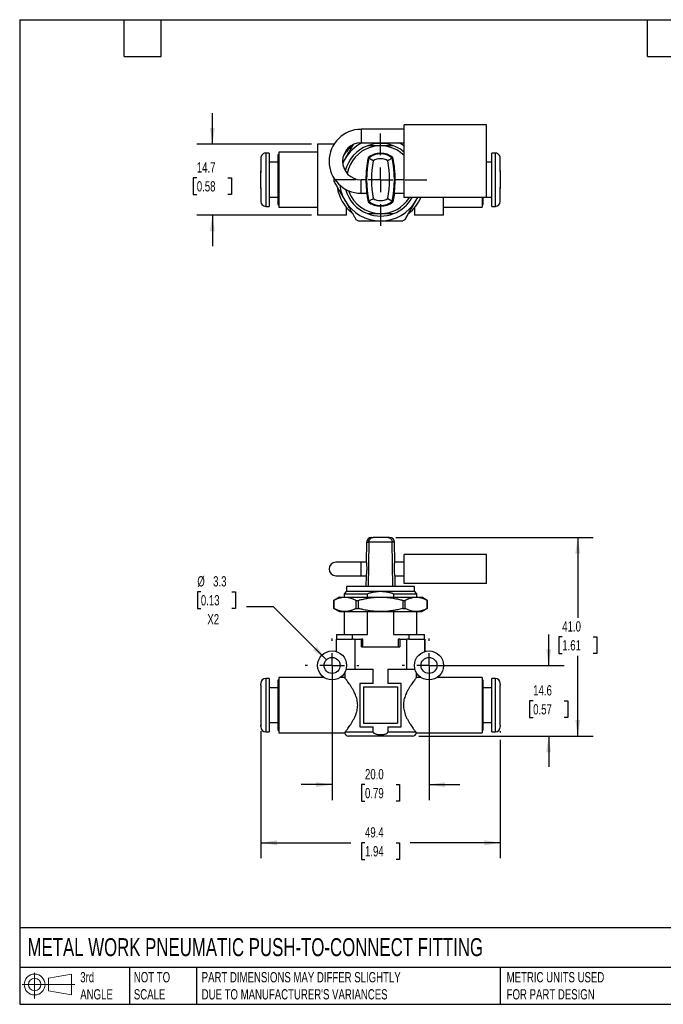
# Model space of a CAD drawing. Header units: millimetres. Extents: x 6 to 273, y 6 to 210.
# Tile 1 of 3: x 6 to 139, y 6 to 210. Entities that reach past the tile are written whole.
import ezdxf

# ---------------------------------------------------------------- set-up
doc = ezdxf.new("R2010")
doc.units = ezdxf.units.MM
doc.linetypes.add('SLD-Center', pattern=[19.05, 15.24, -1.27, 1.27, -1.27])
doc.linetypes.add('SLD-Solid', pattern=[0])
doc.layers.add('CENTER', color=40, linetype='SLD-Center')
doc.layers.add('SLD-DEFPOINTS', color=7, linetype='Continuous')
doc.layers.add('DIMENSIONS', color=140, linetype='SLD-Solid', lineweight=25)
doc.layers.add('TEXT', color=140, linetype='SLD-Solid', lineweight=25)
doc.styles.add('SLDTEXTSTYLE0', font='TXT', dxfattribs={"width": 0.7})
doc.dimstyles.new('SLDDIMSTYLE0', dxfattribs={"dimtxt": 2.158008, "dimasz": 3.302, "dimexe": 0, "dimexo": 0.0625, "dimgap": 0.539502, "dimtad": 0, "dimtih": 1, "dimtoh": 1, "dimdec": 1, "dimrnd": 1e-09, "dimzin": 12, "dimdsep": 46, "dimtxsty": 'SLDTEXTSTYLE0', "dimsah": 1, "dimcen": 0.09, "dimadec": 0, "dimazin": 3, "dimtfac": 1, "dimtdec": 1, "dimtmove": 0, "dimatfit": 0, "dimfxl": 0, "dimfrac": 2, "dimtolj": 1, "dimtzin": 12, "dimarcsym": 0})
doc.dimstyles.new('SLDDIMSTYLE1', dxfattribs={"dimtxt": 2.158008, "dimasz": 3.302, "dimexe": 0, "dimexo": 0.0625, "dimgap": 0.539502, "dimtad": 0, "dimtih": 1, "dimtoh": 1, "dimdec": 1, "dimrnd": 1e-09, "dimzin": 4, "dimdsep": 46, "dimtxsty": 'SLDTEXTSTYLE0', "dimsah": 1, "dimcen": 0.09, "dimadec": 0, "dimazin": 1, "dimtfac": 1, "dimtdec": 1, "dimtofl": 0, "dimtmove": 0, "dimatfit": 3, "dimfxl": 0, "dimfrac": 2, "dimtolj": 1, "dimtzin": 12, "dimarcsym": 0})
doc.dimstyles.new('SLDDIMSTYLE2', dxfattribs={"dimtxt": 2.158008, "dimasz": 3.302, "dimexe": 0, "dimexo": 0.0625, "dimgap": 0.539502, "dimtad": 0, "dimtih": 1, "dimtoh": 1, "dimdec": 1, "dimrnd": 1e-09, "dimzin": 4, "dimdsep": 46, "dimtxsty": 'SLDTEXTSTYLE0', "dimsah": 1, "dimcen": 0.09, "dimadec": 0, "dimazin": 1, "dimtfac": 1, "dimtdec": 1, "dimtmove": 0, "dimatfit": 0, "dimfxl": 0, "dimfrac": 2, "dimtolj": 1, "dimtzin": 12, "dimarcsym": 0})
doc.dimstyles.new('SLDDIMSTYLE3', dxfattribs={"dimtxt": 2.158008, "dimasz": 3.302, "dimexe": 0, "dimexo": 0.0625, "dimgap": 0.539502, "dimtad": 0, "dimtih": 1, "dimtoh": 1, "dimdec": 1, "dimrnd": 1e-09, "dimzin": 12, "dimdsep": 46, "dimtxsty": 'SLDTEXTSTYLE0', "dimsah": 1, "dimcen": 0.09, "dimadec": 0, "dimazin": 3, "dimtfac": 1, "dimtdec": 1, "dimtofl": 0, "dimtmove": 0, "dimatfit": 3, "dimfxl": 0, "dimfrac": 2, "dimtolj": 1, "dimtzin": 12, "dimarcsym": 0})
doc.dimstyles.new('SLDDIMSTYLE4', dxfattribs={"dimtxt": 2.158008, "dimasz": 3.302, "dimexe": 0, "dimexo": 0.0625, "dimgap": 0.539502, "dimtad": 0, "dimtih": 1, "dimtoh": 1, "dimdec": 1, "dimrnd": 1e-09, "dimzin": 12, "dimdsep": 46, "dimtxsty": 'SLDTEXTSTYLE0', "dimsah": 1, "dimcen": 0, "dimadec": 0, "dimazin": 3, "dimtfac": 1, "dimtdec": 1, "dimtofl": 0, "dimtmove": 0, "dimatfit": 3, "dimfxl": 0, "dimfrac": 2, "dimtolj": 1, "dimtzin": 12, "dimarcsym": 0})

# ---------------------------------------------------------------- blocks, each defined once
blk = doc.blocks.new('Block11')
at = {"color": 7, "linetype": 'SLD-Solid', "lineweight": 18}
for p, q in [((2.59, 5.31), (2.59, 0)), ((5.48, 4.17), (10.18, 5.03)), ((5.48, 1.6), (5.48, 4.17)), ((10.18, 5.03), (10.18, 0.73)), ((0, 2.88), (10.87, 2.88)), ((5.48, 1.6), (10.18, 0.73))]:
    blk.add_line(p, q, dxfattribs=at)
for radius in [2.15, 1.29]:
    blk.add_circle((2.59, 2.88), radius, dxfattribs=at)
blk = doc.blocks.new('Block12')
at = {"layer": 'SLD-DEFPOINTS'}
blk.add_blockref('Block11', (0, 0), dxfattribs=at)
blk = doc.blocks.new('_D')
at = {"layer": 'DIMENSIONS'}
for p, q in [((115.52, 76.29), (115.52, 82.64)), ((92.09, 76.29), (118.7, 76.29)), ((112.32, 68.99), (111.59, 68.99)), ((111.59, 68.99), (111.59, 65.56)), ((118.73, 68.99), (119.45, 68.99)), ((119.45, 68.99), (119.45, 65.56)), ((111.59, 65.56), (112.32, 65.56)), ((119.45, 65.56), (118.73, 65.56)), ((88.69, 61.69), (118.7, 61.69)), ((115.52, 61.69), (115.52, 55.34))]:
    blk.add_line(p, q, dxfattribs=at)
for points in [[(115.52, 76.29), (116.03, 79.59), (115.02, 79.59)], [(115.52, 61.69), (115.02, 58.38), (116.03, 58.38)]]:
    blk.add_solid(points, dxfattribs=at)
at = {"layer": 'DIMENSIONS', "char_height": 2.117, "attachment_point": 1, "style": 'SLDTEXTSTYLE0'}
for s, insert in [('14.6', (112.32, 72.2)), ('0.57', (112.32, 68.29))]:
    blk.add_mtext(s, dxfattribs=dict(at, insert=insert))
blk = doc.blocks.new('_D_1')
at = {"layer": 'DIMENSIONS'}
for p, q in [((83.96, 102.69), (124.7, 102.69)), ((121.52, 102.69), (121.52, 86.1)), ((118.32, 82.19), (117.59, 82.19)), ((117.59, 82.19), (117.59, 78.76)), ((124.73, 82.19), (125.45, 82.19)), ((125.45, 82.19), (125.45, 78.76)), ((117.59, 78.76), (118.32, 78.76)), ((121.52, 61.69), (121.52, 78.27)), ((125.45, 78.76), (124.73, 78.76)), ((88.69, 61.69), (124.7, 61.69))]:
    blk.add_line(p, q, dxfattribs=at)
for points in [[(121.52, 102.69), (121.02, 99.38), (122.03, 99.38)], [(121.52, 61.69), (122.03, 64.99), (121.02, 64.99)]]:
    blk.add_solid(points, dxfattribs=at)
at = {"layer": 'DIMENSIONS', "char_height": 2.117, "attachment_point": 1, "style": 'SLDTEXTSTYLE0'}
for s, insert in [('41.0', (118.32, 85.4)), ('1.61', (118.32, 81.49))]:
    blk.add_mtext(s, dxfattribs=dict(at, insert=insert))
blk = doc.blocks.new('_D_2')
at = {"layer": 'DIMENSIONS'}
for p, q in [((70.82, 75.02), (70.82, 48.51)), ((90.82, 75.02), (90.82, 48.51)), ((70.82, 51.69), (64.47, 51.69)), ((77.61, 51.69), (76.89, 51.69)), ((76.89, 51.69), (76.89, 48.26)), ((84.02, 51.69), (84.75, 51.69)), ((84.75, 51.69), (84.75, 48.26)), ((90.82, 51.69), (97.17, 51.69)), ((76.89, 48.26), (77.61, 48.26)), ((84.75, 48.26), (84.02, 48.26))]:
    blk.add_line(p, q, dxfattribs=at)
for points in [[(70.82, 51.69), (67.51, 52.19), (67.51, 51.18)], [(90.82, 51.69), (94.12, 51.18), (94.12, 52.19)]]:
    blk.add_solid(points, dxfattribs=at)
at = {"layer": 'DIMENSIONS', "char_height": 2.117, "attachment_point": 1, "style": 'SLDTEXTSTYLE0'}
for s, insert in [('20.0', (77.61, 54.9)), ('0.79', (77.61, 50.99))]:
    blk.add_mtext(s, dxfattribs=dict(at, insert=insert))
blk = doc.blocks.new('_D_3')
at = {"layer": 'DIMENSIONS'}
for p, q in [((56.12, 62.69), (56.12, 36.51)), ((105.52, 62.69), (105.52, 62.45)), ((105.52, 60.92), (105.52, 36.51)), ((56.12, 39.69), (74.69, 39.69)), ((77.61, 39.69), (76.89, 39.69)), ((76.89, 39.69), (76.89, 36.26)), ((84.02, 39.69), (84.75, 39.69)), ((84.75, 39.69), (84.75, 36.26)), ((105.52, 39.69), (86.95, 39.69)), ((76.89, 36.26), (77.61, 36.26)), ((84.75, 36.26), (84.02, 36.26))]:
    blk.add_line(p, q, dxfattribs=at)
for points in [[(56.12, 39.69), (59.42, 39.18), (59.42, 40.19)], [(105.52, 39.69), (102.21, 40.19), (102.21, 39.18)]]:
    blk.add_solid(points, dxfattribs=at)
at = {"layer": 'DIMENSIONS', "char_height": 2.117, "attachment_point": 1, "style": 'SLDTEXTSTYLE0'}
for s, insert in [('49.4', (77.61, 42.9)), ('1.94', (77.61, 38.99))]:
    blk.add_mtext(s, dxfattribs=dict(at, insert=insert))
blk = doc.blocks.new('_D_4')
at = {"layer": 'DIMENSIONS'}
for p, q in [((43.74, 91.49), (43.01, 91.49)), ((43.01, 91.49), (43.01, 88.06)), ((50.15, 91.49), (50.88, 91.49)), ((50.88, 91.49), (50.88, 88.06)), ((43.01, 88.06), (43.74, 88.06)), ((50.88, 88.06), (50.15, 88.06)), ((58.74, 88.36), (53.19, 88.36)), ((69.65, 77.45), (58.74, 88.36))]:
    blk.add_line(p, q, dxfattribs=at)
blk.add_solid([(69.65, 77.45), (67.67, 80.15), (66.96, 79.43)], dxfattribs=at)
at = {"layer": 'DIMENSIONS', "char_height": 2.117, "attachment_point": 1, "style": 'SLDTEXTSTYLE0'}
for s, insert in [('%%c', (43.01, 94.7)), ('3.3', (46.27, 94.7)), ('0.13', (43.74, 90.79)), ('X2', (45.08, 86.88))]:
    blk.add_mtext(s, dxfattribs=dict(at, insert=insert))
blk = doc.blocks.new('SW_CENTERMARKSYMBOL_0')
at = {"layer": 'CENTER', "color": 0}
for p, q in [((0, 5.08), (0, 5.54)), ((0, 0), (0, 2.54)), ((-5.08, 0), (-5.54, 0)), ((0, 0), (-2.54, 0)), ((0, 0), (0, -2.54)), ((0, 0), (2.54, 0)), ((5.08, 0), (5.54, 0)), ((0, -5.08), (0, -5.54))]:
    blk.add_line(p, q, dxfattribs=at)
blk = doc.blocks.new('SW_CENTERMARKSYMBOL_1')
at = {"layer": 'CENTER', "color": 0}
for p, q in [((0, 5.08), (0, 5.54)), ((0, 0), (0, 2.54)), ((-5.08, 0), (-5.54, 0)), ((0, 0), (-2.54, 0)), ((0, 0), (0, -2.54)), ((0, 0), (2.54, 0)), ((5.08, 0), (5.54, 0)), ((0, -5.08), (0, -5.54))]:
    blk.add_line(p, q, dxfattribs=at)
blk = doc.blocks.new('_D_8')
at = {"layer": 'DIMENSIONS'}
for p, q in [((46.11, 183.88), (46.11, 190.23)), ((66.55, 183.88), (42.94, 183.88)), ((42.9, 176.92), (42.18, 176.92)), ((42.18, 176.92), (42.18, 173.49)), ((49.32, 176.92), (50.04, 176.92)), ((50.04, 176.92), (50.04, 173.49)), ((42.18, 173.49), (42.9, 173.49)), ((50.04, 173.49), (49.32, 173.49)), ((66.55, 169.18), (42.94, 169.18)), ((46.11, 169.18), (46.11, 162.83))]:
    blk.add_line(p, q, dxfattribs=at)
for points in [[(46.11, 183.88), (46.62, 187.19), (45.6, 187.19)], [(46.11, 169.18), (45.6, 165.88), (46.62, 165.88)]]:
    blk.add_solid(points, dxfattribs=at)
at = {"layer": 'DIMENSIONS', "char_height": 2.117, "attachment_point": 1, "style": 'SLDTEXTSTYLE0'}
for s, insert in [('14.7', (42.9, 180.13)), ('0.58', (42.9, 176.22))]:
    blk.add_mtext(s, dxfattribs=dict(at, insert=insert))
blk = doc.blocks.new('SW_CENTERMARKSYMBOL_3')
at = {"layer": 'CENTER', "color": 0}
for p, q in [((0, 5.08), (0, 9.54)), ((0, 0), (0, 2.54)), ((-5.08, 0), (-9.54, 0)), ((0, 0), (-2.54, 0)), ((0, 0), (0, -2.54)), ((0, 0), (2.54, 0)), ((5.08, 0), (9.54, 0)), ((0, -5.08), (0, -9.54))]:
    blk.add_line(p, q, dxfattribs=at)

msp = doc.modelspace()

# ---------------------------------------------------------------- linework, layer by layer
for p, q in [((102.7, 187.83), (85.7, 187.83)), ((85.7, 172.83), (85.7, 187.83)), ((102.7, 172.83), (102.7, 187.83)), ((85.7, 186.93), (76.79, 186.93)), ((76.79, 186.93), (76.79, 185.53)), ((76.79, 185.53), (76.79, 184.14)), ((67.82, 183.88), (67.82, 169.18)), ((71.23, 183.88), (67.82, 183.88)), ((76.79, 184.14), (85.7, 184.14)), ((56.12, 180.97), (56.12, 178.33)), ((56.52, 181.83), (56.52, 181.78)), ((57.82, 182.03), (57.12, 182.03)), ((57.12, 182.03), (57.12, 171.03)), ((57.82, 182.03), (57.82, 171.03)), ((59.82, 181.68), (59.62, 181.68)), ((59.62, 181.68), (59.62, 171.38)), ((67.82, 182.23), (59.82, 182.23)), ((59.82, 182.23), (59.82, 170.83)), ((73.82, 182.35), (73.82, 182.71)), ((78.26, 181.09), (78.4, 181)), ((83.23, 181), (83.38, 181.09)), ((104.52, 182.03), (103.82, 182.03)), ((103.82, 171.03), (103.82, 182.03)), ((104.52, 171.03), (104.52, 182.03)), ((105.12, 181.78), (105.12, 181.83)), ((105.52, 178.33), (105.52, 180.97)), ((59.62, 180.13), (57.82, 180.13)), ((73.46, 180.78), (73, 179.99)), ((103.82, 180.13), (102.7, 180.13)), ((56.12, 176.53), (56.12, 178.33)), ((71.2, 176.87), (71.17, 176.83)), ((105.52, 178.33), (105.52, 176.54)), ((56.12, 174.73), (56.12, 176.53)), ((77.85, 176.53), (76.79, 176.53)), ((76.79, 175.13), (76.79, 176.53)), ((76.79, 173.74), (76.79, 175.13)), ((85.7, 176.53), (83.78, 176.53)), ((105.52, 176.54), (105.52, 174.73)), ((56.12, 174.73), (56.12, 172.03)), ((57.82, 172.93), (59.62, 172.93)), ((76.79, 173.74), (78.03, 173.74)), ((83.6, 173.74), (85.7, 173.74)), ((102.7, 172.83), (85.7, 172.83)), ((88.18, 172.28), (88.5, 172.83)), ((88.18, 172.28), (88.47, 172.83)), ((93.82, 169.18), (93.82, 172.83)), ((101.82, 172.83), (101.82, 170.83)), ((102.02, 171.38), (102.02, 172.83)), ((102.7, 172.93), (103.82, 172.93)), ((105.52, 172.03), (105.52, 174.73)), ((57.12, 171.03), (57.82, 171.03)), ((59.62, 171.38), (59.82, 171.38)), ((59.82, 170.83), (67.82, 170.83)), ((73.82, 169.18), (73.82, 170.72)), ((78.4, 172.07), (78.26, 171.98)), ((83.38, 171.98), (83.23, 172.07)), ((87.82, 170.72), (87.82, 169.18)), ((93.82, 170.83), (101.82, 170.83)), ((101.82, 171.38), (102.02, 171.38)), ((103.82, 171.03), (104.52, 171.03)), ((73.82, 169.18), (67.82, 169.18)), ((93.82, 169.18), (87.82, 169.18)), ((77.95, 101.7), (77.87, 97.58)), ((77.95, 101.7), (78.4, 101.7)), ((78.4, 101.7), (78.26, 92.59)), ((83.23, 101.7), (78.4, 101.7)), ((78.95, 102.69), (79.31, 102.69)), ((82.33, 102.69), (79.31, 102.69)), ((82.69, 102.69), (82.33, 102.69)), ((83.38, 92.59), (83.23, 101.7)), ((83.69, 101.7), (83.23, 101.7)), ((83.76, 97.58), (83.69, 101.7)), ((76.79, 97.58), (71.59, 97.58)), ((77.92, 97.58), (76.79, 97.58)), ((76.79, 94.79), (76.79, 97.58)), ((85.7, 97.58), (83.72, 97.58)), ((85.7, 93.19), (85.7, 99.19)), ((102.7, 99.19), (85.7, 99.19)), ((102.7, 93.19), (102.7, 99.19)), ((71.59, 94.79), (76.79, 94.79)), ((76.79, 94.79), (77.87, 94.79)), ((77.83, 94.79), (77.79, 92.59)), ((83.76, 94.79), (85.7, 94.79)), ((83.85, 92.59), (83.81, 94.79)), ((73.82, 91.59), (73.32, 91.09)), ((73.82, 92.59), (73.82, 91.59)), ((80.82, 92.59), (73.82, 92.59)), ((73.82, 91.59), (80.82, 91.59)), ((87.82, 92.59), (80.82, 92.59)), ((80.82, 91.59), (87.82, 91.59)), ((102.7, 93.19), (85.7, 93.19)), ((87.82, 91.59), (87.82, 92.59)), ((88.32, 91.09), (87.82, 91.59)), ((72.32, 90.39), (71.17, 89.72)), ((71.17, 89.72), (71.17, 88.05)), ((71.17, 88.05), (71.17, 89.72)), ((71.17, 89.72), (71.17, 89.72)), ((72.32, 90.39), (73.46, 90.39)), ((73.32, 91.09), (73.32, 90.39)), ((73.32, 91.09), (78.12, 91.09)), ((73.46, 90.39), (80.82, 90.39)), ((75.74, 89.72), (76.25, 89.72)), ((75.74, 89.72), (75.74, 88.05)), ((76.25, 88.05), (76.25, 89.72)), ((78.12, 90.39), (78.12, 91.09)), ((80.82, 90.39), (88.18, 90.39)), ((83.51, 91.09), (83.51, 90.39)), ((83.51, 91.09), (88.32, 91.09)), ((85.39, 89.72), (85.89, 89.72)), ((85.39, 89.72), (85.39, 88.05)), ((85.89, 88.05), (85.89, 89.72)), ((88.18, 90.39), (89.32, 90.39)), ((88.32, 90.39), (88.32, 91.09)), ((90.47, 89.72), (89.32, 90.39)), ((90.46, 89.72), (90.46, 88.05)), ((90.46, 89.72), (90.47, 89.72)), ((90.47, 88.05), (90.47, 89.72)), ((71.17, 88.05), (72.32, 87.39)), ((71.17, 88.05), (71.17, 88.05)), ((72.32, 87.39), (73.46, 87.39)), ((73.32, 87.39), (73.32, 82.69)), ((73.46, 87.39), (80.82, 87.39)), ((75.74, 88.05), (76.25, 88.05)), ((78.12, 82.69), (78.12, 87.39)), ((80.82, 87.39), (88.18, 87.39)), ((83.51, 87.39), (83.51, 82.69)), ((85.39, 88.05), (85.89, 88.05)), ((88.18, 87.39), (89.32, 87.39)), ((88.32, 82.69), (88.32, 87.39)), ((89.32, 87.39), (90.47, 88.05)), ((90.46, 88.05), (90.47, 88.05)), ((71.67, 81.69), (71.67, 79.16)), ((71.67, 81.69), (71.69, 81.69)), ((71.69, 81.69), (71.69, 79.16)), ((71.69, 81.69), (71.75, 81.69)), ((71.72, 82.69), (71.72, 81.69)), ((71.72, 82.69), (75, 82.69)), ((71.75, 81.69), (75, 81.69)), ((75, 81.69), (75, 82.69)), ((75, 82.69), (78.12, 82.69)), ((75.33, 81.69), (75, 81.69)), ((75.33, 81.69), (75.48, 81.69)), ((75.48, 81.69), (75.48, 75.49)), ((75.48, 81.69), (76.86, 81.69)), ((77.15, 81.69), (76.86, 81.69)), ((76.86, 80.09), (76.86, 81.69)), ((77.15, 80.09), (77.15, 81.69)), ((83.51, 82.69), (86.63, 82.69)), ((84.77, 81.69), (84.48, 81.69)), ((84.48, 81.69), (84.48, 80.09)), ((84.77, 81.69), (84.77, 80.09)), ((84.77, 81.69), (86.16, 81.69)), ((86.16, 81.69), (86.16, 75.49)), ((86.16, 81.69), (86.3, 81.69)), ((86.63, 81.69), (86.3, 81.69)), ((86.63, 82.69), (86.63, 81.69)), ((86.63, 82.69), (89.92, 82.69)), ((86.63, 81.69), (89.88, 81.69)), ((89.88, 81.69), (89.94, 81.69)), ((89.92, 81.69), (89.92, 82.69)), ((89.94, 81.69), (89.94, 79.16)), ((89.94, 81.69), (89.97, 81.69)), ((89.97, 79.16), (89.97, 81.69)), ((76.86, 80.09), (84.77, 80.09)), ((73.71, 75.49), (75.48, 75.49)), ((75.48, 75.49), (79.33, 75.49)), ((79.33, 72.59), (79.33, 75.49)), ((82.3, 75.49), (86.16, 75.49)), ((82.3, 75.49), (82.3, 72.59)), ((86.16, 75.49), (87.93, 75.49)), ((57.82, 73.59), (57.12, 73.59)), ((57.12, 73.59), (57.12, 62.59)), ((57.82, 73.59), (57.82, 62.59)), ((59.82, 73.24), (59.62, 73.24)), ((59.62, 73.24), (59.62, 62.94)), ((69.16, 73.79), (59.82, 73.79)), ((59.82, 73.79), (59.82, 62.39)), ((73.42, 73.79), (72.48, 73.79)), ((73.42, 74.79), (73.42, 73.79)), ((88.22, 73.79), (88.22, 74.79)), ((89.16, 73.79), (88.22, 73.79)), ((101.82, 73.79), (92.48, 73.79)), ((101.82, 73.79), (101.82, 62.39)), ((102.02, 73.24), (101.82, 73.24)), ((102.02, 62.94), (102.02, 73.24)), ((104.52, 73.59), (103.82, 73.59)), ((103.82, 62.59), (103.82, 73.59)), ((104.52, 62.59), (104.52, 73.59)), ((56.12, 72.21), (56.12, 63.96)), ((59.62, 71.69), (57.82, 71.69)), ((76.57, 72.59), (76.57, 63.59)), ((79.33, 72.59), (76.57, 72.59)), ((77.32, 71.84), (84.32, 71.84)), ((77.32, 71.84), (77.32, 64.34)), ((85.07, 72.59), (82.3, 72.59)), ((84.32, 71.84), (84.32, 64.34)), ((85.07, 63.59), (85.07, 72.59)), ((103.82, 71.69), (102.02, 71.69)), ((105.52, 63.96), (105.52, 72.21)), ((57.82, 64.49), (59.62, 64.49)), ((76.57, 63.59), (79.33, 63.59)), ((77.32, 64.34), (84.32, 64.34)), ((79.33, 62.49), (79.33, 63.59)), ((82.3, 63.59), (85.07, 63.59)), ((82.3, 63.59), (82.3, 62.49)), ((102.02, 64.49), (103.82, 64.49)), ((57.12, 62.59), (57.82, 62.59)), ((59.62, 62.94), (59.82, 62.94)), ((59.82, 62.39), (73.42, 62.39)), ((79.33, 62.49), (73.49, 62.49)), ((87.42, 61.69), (74.22, 61.69)), ((88.14, 62.49), (82.3, 62.49)), ((88.21, 62.39), (101.82, 62.39)), ((101.82, 62.94), (102.02, 62.94)), ((103.82, 62.59), (104.52, 62.59))]:
    msp.add_line(p, q)
at = {"flags": 128}
for points in [[(73.46, 180.78), (73.16, 180.22), (73.01, 179.89)], [(77.96, 173.74), (78.07, 172.98), (78.26, 171.98)], [(83.67, 173.74), (83.56, 172.98), (83.38, 171.98)]]:
    msp.add_lwpolyline(points, dxfattribs=at)
for centre, radius in [((70.82, 76.29), 3), ((90.82, 76.29), 3), ((70.82, 76.29), 1.65), ((90.82, 76.29), 1.65)]:
    msp.add_circle(centre, radius)
for centre, radius, start, end in [((76.79, 180.33), 6.59, 90, 270), ((76.79, 180.33), 3.81, 90, 270), ((80.82, 176.53), 9.1, 129.7151, 147.5186), ((80.82, 176.53), 8.5, 116.5293, 150), ((80.82, 176.53), 7.5, 111.0395, 165.9874), ((80.82, 176.53), 7, 45.8018, 169.4554), ((80.82, 176.53), 7.5, 68.9605, 111.0395), ((80.82, 176.53), 7.5, 49.4642, 68.9605), ((80.82, 176.53), 8.5, 54.9621, 63.4707), ((57.12, 181.03), 1, 90, 126.8699), ((100.1, 176.53), 22.31, 168.2181, 180.0128), ((100.1, 176.53), 22.15, 168.3649, 191.6351), ((80.82, 177.96), 4.04, 50.6796, 129.3204), ((80.82, 177.96), 3.88, 51.5036, 128.4964), ((61.54, 176.53), 22.15, 348.3649, 11.6351), ((61.54, 176.53), 22.31, 359.9872, 11.7819), ((104.52, 181.03), 1, 53.1301, 90), ((100.1, 176.53), 21.15, 169.4225, 190.5775), ((80.82, 177.96), 2.88, 58.3536, 121.6464), ((61.54, 176.53), 21.15, 349.4225, 10.5775), ((80.82, 176.53), 9.65, 178.2575, 181.7425), ((80.82, 176.53), 9.1, 189.3773, 230.2849), ((80.82, 176.53), 8.5, 187.5432, 210), ((80.82, 176.53), 7.5, 195.1625, 248.9605), ((80.82, 176.53), 7, 198.8656, 270), ((80.82, 176.53), 7, 270, 328.091), ((80.82, 176.53), 7.5, 291.0395, 330.4401), ((80.82, 176.53), 9.1, 309.7151, 336.009), ((57.12, 172.03), 1, 180, 270), ((80.82, 176.53), 8.5, 210, 270), ((80.82, 175.1), 4.04, 230.6796, 309.3204), ((80.82, 175.1), 3.88, 231.5036, 308.4964), ((80.82, 175.1), 2.88, 238.3536, 301.6464), ((80.82, 176.53), 8.5, 270, 330), ((104.52, 172.03), 1, 270, 0), ((80.82, 176.53), 7.5, 248.9605, 291.0395), ((80.82, 176.53), 9.65, 238.2575, 241.7425), ((80.82, 176.53), 9.65, 298.2575, 301.7425), ((78.95, 101.69), 1, 90, 179), ((82.69, 101.69), 1, 1, 90), ((71.59, 96.19), 1.4, 90, 270), ((57.12, 72.59), 1, 90, 180), ((104.52, 72.59), 1, 0, 90), ((57.12, 63.59), 1, 180, 270), ((104.52, 63.59), 1, 270, 0), ((74.22, 62.49), 0.8, 187.2571, 270), ((87.42, 62.49), 0.8, 270, 352.729)]:
    msp.add_arc(centre, radius, start, end)
for points, knots in [([(75.17, 183.75), (75.06, 183.56), (74.8, 183.1), (74.38, 182.38), (73.92, 181.58), (73.61, 181.05), (73.46, 180.78)], [0, 0, 0, 0, 0.2007553, 0.4648394, 0.7342225, 1, 1, 1, 1]), ([(80.82, 183.53), (80.73, 183.53), (80.57, 183.53), (80.32, 183.53), (80.07, 183.53), (79.82, 183.53), (79.57, 183.53), (79.33, 183.53), (79.09, 183.53), (78.85, 183.53), (78.61, 183.53), (78.37, 183.53), (78.21, 183.53), (78.12, 183.53)], [0, 0, 0, 0, 0.090185, 0.180846, 0.271836, 0.362989, 0.454119, 0.545015, 0.635108, 0.724758, 0.814857, 0.906303, 1, 1, 1, 1]), ([(83.51, 183.53), (83.41, 183.53), (83.21, 183.53), (82.92, 183.53), (82.62, 183.53), (82.33, 183.53), (82.03, 183.53), (81.73, 183.53), (81.43, 183.53), (81.12, 183.53), (80.92, 183.53), (80.82, 183.53)], [0, 0, 0, 0, 0.115734, 0.227932, 0.337801, 0.446556, 0.555405, 0.665522, 0.776996, 0.88882, 1, 1, 1, 1]), ([(56.52, 181.78), (56.5, 181.76), (56.46, 181.73), (56.4, 181.68), (56.33, 181.59), (56.25, 181.48), (56.17, 181.32), (56.13, 181.15), (56.12, 181.03), (56.12, 180.97)], [0, 0, 0, 0, 0.084224, 0.16847, 0.25252, 0.435669, 0.618593, 0.809009, 1, 1, 1, 1]), ([(79.31, 180.42), (79.28, 180.43), (79.22, 180.47), (79.14, 180.53), (79.06, 180.58), (78.96, 180.65), (78.83, 180.73), (78.66, 180.84), (78.49, 180.94), (78.42, 180.99), (78.4, 181), (78.4, 181), (78.4, 181)], [0, 0, 0, 0, 0.061231, 0.12239, 0.183521, 0.244708, 0.365074, 0.485281, 0.703169, 0.921135, 0.960505, 1, 1, 1, 1]), ([(83.23, 181), (83.23, 181), (83.23, 181), (83.21, 180.99), (83.19, 180.98), (83.17, 180.96), (83.12, 180.93), (83.05, 180.88), (82.89, 180.79), (82.66, 180.64), (82.44, 180.49), (82.33, 180.42), (82.33, 180.42)], [0, 0, 0, 0, 0.058431, 0.116435, 0.174307, 0.232104, 0.28982, 0.403232, 0.516695, 0.75589, 0.995439, 1, 1, 1, 1]), ([(105.52, 180.97), (105.52, 181), (105.51, 181.07), (105.5, 181.16), (105.48, 181.25), (105.45, 181.35), (105.41, 181.44), (105.35, 181.53), (105.29, 181.62), (105.21, 181.71), (105.15, 181.76), (105.12, 181.78)], [0, 0, 0, 0, 0.102567, 0.20506, 0.30739, 0.409718, 0.512233, 0.629971, 0.747702, 0.873997, 1, 1, 1, 1]), ([(56.18, 174.73), (56.15, 174.96), (56.13, 175.18), (56.12, 175.59), (56.12, 175.78), (56.12, 176.16), (56.12, 176.34), (56.12, 176.83), (56.12, 177.13), (56.12, 177.58), (56.13, 177.73), (56.14, 177.96), (56.15, 178.03), (56.16, 178.15), (56.16, 178.18), (56.17, 178.26), (56.17, 178.3), (56.18, 178.33)], [12.56776, 12.56776, 12.56776, 12.56776, 13.24698, 13.24698, 13.814426, 13.814426, 14.381873, 14.381873, 15.282373, 15.282373, 15.732623, 15.732623, 15.957748, 15.957748, 16.070311, 16.070311, 16.182873, 16.182873, 16.182873, 16.182873]), ([(56.18, 178.33), (56.16, 178.33), (56.14, 178.33), (56.12, 178.33), (56.12, 178.33), (56.12, 178.33)], [1.4486776, 1.4486776, 1.4486776, 1.4486776, 1.6418328, 1.6418328, 1.8296216, 1.8296216, 1.8296216, 1.8296216]), ([(105.52, 178.33), (105.52, 178.33), (105.52, 178.33), (105.51, 178.33), (105.51, 178.33), (105.5, 178.33), (105.48, 178.33), (105.45, 178.33)], [1.8645079, 1.8645079, 1.8645079, 1.8645079, 1.929624, 1.929624, 1.9947401, 1.9947401, 2.2461605, 2.2461605, 2.2461605, 2.2461605]), ([(105.45, 178.33), (105.49, 178.11), (105.5, 177.89), (105.51, 177.47), (105.52, 177.29), (105.52, 176.91), (105.52, 176.72), (105.52, 176.23), (105.52, 175.93), (105.51, 175.48), (105.51, 175.33), (105.49, 175.11), (105.49, 175.03), (105.48, 174.92), (105.47, 174.88), (105.46, 174.81), (105.46, 174.77), (105.45, 174.73)], [12.56776, 12.56776, 12.56776, 12.56776, 13.24698, 13.24698, 13.814426, 13.814426, 14.381873, 14.381873, 15.282373, 15.282373, 15.732623, 15.732623, 15.957748, 15.957748, 16.070311, 16.070311, 16.182873, 16.182873, 16.182873, 16.182873]), ([(71.17, 176.24), (71.25, 176.1), (71.41, 175.83), (71.64, 175.44), (71.86, 175.05), (72.08, 174.66), (72.3, 174.28), (72.53, 173.88), (72.76, 173.48), (72.99, 173.08), (73.23, 172.68), (73.38, 172.41), (73.46, 172.28)], [0, 0, 0, 0, 0.106613, 0.207875, 0.305925, 0.402828, 0.500559, 0.600141, 0.700719, 0.801416, 0.901422, 1, 1, 1, 1]), ([(78.03, 173.74), (78.03, 173.74), (78.03, 173.75), (78.02, 173.84), (78.01, 173.96), (78, 174.14), (77.98, 174.35), (77.96, 174.59), (77.94, 174.86), (77.92, 175.13), (77.9, 175.4), (77.89, 175.67), (77.88, 175.91), (77.87, 176.12), (77.86, 176.3), (77.86, 176.43), (77.85, 176.51), (77.85, 176.54), (77.85, 176.53), (77.85, 176.53)], [0, 0, 0, 0, 0.061747, 0.124254, 0.186762, 0.249273, 0.311781, 0.374286, 0.436788, 0.499287, 0.561786, 0.624285, 0.686786, 0.749287, 0.81179, 0.874293, 0.936795, 0.999298, 1, 1, 1, 1]), ([(83.78, 176.53), (83.78, 176.53), (83.78, 176.54), (83.78, 176.51), (83.77, 176.43), (83.77, 176.3), (83.76, 176.12), (83.76, 175.91), (83.74, 175.67), (83.73, 175.4), (83.72, 175.13), (83.7, 174.86), (83.68, 174.59), (83.66, 174.35), (83.64, 174.14), (83.62, 173.97), (83.61, 173.84), (83.6, 173.75), (83.61, 173.74), (83.61, 173.74)], [0, 0, 0, 0, 0.000319, 0.062822, 0.125324, 0.187827, 0.25033, 0.312832, 0.375335, 0.437839, 0.500342, 0.562847, 0.625351, 0.687853, 0.750353, 0.812849, 0.875346, 0.937845, 1, 1, 1, 1]), ([(56.12, 174.73), (56.12, 174.73), (56.12, 174.73), (56.12, 174.73), (56.12, 174.73), (56.13, 174.73), (56.15, 174.73), (56.18, 174.73)], [1.8645079, 1.8645079, 1.8645079, 1.8645079, 1.929624, 1.929624, 1.9947401, 1.9947401, 2.2461605, 2.2461605, 2.2461605, 2.2461605]), ([(105.45, 174.73), (105.48, 174.73), (105.49, 174.73), (105.51, 174.73), (105.52, 174.73), (105.52, 174.73)], [1.4486776, 1.4486776, 1.4486776, 1.4486776, 1.6418328, 1.6418328, 1.8296216, 1.8296216, 1.8296216, 1.8296216]), ([(73.46, 172.28), (73.52, 172.17), (73.64, 171.96), (73.83, 171.63), (74.02, 171.31), (74.2, 170.99), (74.39, 170.66), (74.58, 170.34), (74.81, 169.94), (75.09, 169.46), (75.41, 168.9), (75.63, 168.52), (75.74, 168.33)], [0, 0, 0, 0, 0.0812861, 0.1616687, 0.2421591, 0.3231865, 0.4044573, 0.4856389, 0.566361, 0.7079877, 0.8501253, 1, 1, 1, 1]), ([(78.4, 172.07), (78.4, 172.07), (78.4, 172.07), (78.42, 172.08), (78.44, 172.09), (78.47, 172.11), (78.51, 172.14), (78.59, 172.18), (78.74, 172.28), (78.98, 172.43), (79.2, 172.58), (79.3, 172.65), (79.31, 172.65)], [0, 0, 0, 0, 0.058431, 0.116435, 0.174307, 0.232104, 0.28982, 0.403232, 0.516695, 0.75589, 0.995439, 1, 1, 1, 1]), ([(82.33, 172.65), (82.36, 172.63), (82.41, 172.59), (82.49, 172.54), (82.57, 172.49), (82.68, 172.42), (82.8, 172.34), (82.97, 172.23), (83.14, 172.12), (83.21, 172.08), (83.23, 172.07), (83.23, 172.07), (83.23, 172.07)], [0, 0, 0, 0, 0.061231, 0.12239, 0.183521, 0.244708, 0.365074, 0.485281, 0.703169, 0.921135, 0.960505, 1, 1, 1, 1]), ([(85.89, 168.33), (85.97, 168.46), (86.13, 168.73), (86.36, 169.13), (86.58, 169.52), (86.8, 169.9), (87.03, 170.29), (87.26, 170.68), (87.49, 171.08), (87.72, 171.49), (87.95, 171.89), (88.1, 172.15), (88.18, 172.28)], [0, 0, 0, 0, 0.106613, 0.207875, 0.305925, 0.402828, 0.500559, 0.600141, 0.700719, 0.801416, 0.901422, 1, 1, 1, 1]), ([(78.12, 169.53), (78.22, 169.53), (78.42, 169.53), (78.72, 169.53), (79.01, 169.53), (79.3, 169.53), (79.6, 169.53), (79.9, 169.53), (80.2, 169.53), (80.51, 169.53), (80.71, 169.53), (80.82, 169.53)], [0, 0, 0, 0, 0.115734, 0.227932, 0.337801, 0.446556, 0.555405, 0.665522, 0.776996, 0.88882, 1, 1, 1, 1]), ([(80.82, 169.53), (80.9, 169.53), (81.07, 169.53), (81.31, 169.53), (81.56, 169.53), (81.81, 169.53), (82.06, 169.53), (82.31, 169.53), (82.55, 169.53), (82.79, 169.53), (83.03, 169.53), (83.27, 169.53), (83.43, 169.53), (83.51, 169.53)], [0, 0, 0, 0, 0.090185, 0.180846, 0.271836, 0.362989, 0.454119, 0.545015, 0.635108, 0.724758, 0.814857, 0.906303, 1, 1, 1, 1]), ([(76.25, 168.03), (76.42, 168.03), (76.76, 168.03), (77.27, 168.04), (77.76, 168.04), (78.26, 168.03), (78.76, 168.03), (79.27, 168.03), (79.79, 168.03), (80.3, 168.03), (80.65, 168.03), (80.82, 168.03)], [0, 0, 0, 0, 0.117602, 0.228876, 0.336842, 0.444405, 0.554107, 0.665834, 0.778199, 0.889963, 1, 1, 1, 1]), ([(80.82, 168.03), (80.95, 168.03), (81.21, 168.03), (81.6, 168.03), (82, 168.03), (82.39, 168.03), (82.78, 168.03), (83.23, 168.03), (83.73, 168.03), (84.38, 168.03), (84.88, 168.03), (85.24, 168.03), (85.33, 168.03), (85.37, 168.03), (85.39, 168.03)], [0, 0, 0, 0, 0.084897, 0.16969, 0.254707, 0.339938, 0.425349, 0.510874, 0.633103, 0.755258, 0.938741, 0.969364, 0.99234, 1, 1, 1, 1]), ([(78.4, 101.7), (78.4, 101.74), (78.4, 101.8), (78.42, 101.89), (78.44, 101.98), (78.47, 102.07), (78.51, 102.18), (78.59, 102.3), (78.74, 102.48), (78.98, 102.64), (79.2, 102.69), (79.3, 102.69), (79.31, 102.69)], [0, 0, 0, 0, 0.058431, 0.116435, 0.174307, 0.232104, 0.28982, 0.403232, 0.516695, 0.75589, 0.995439, 1, 1, 1, 1]), ([(82.33, 102.69), (82.36, 102.69), (82.41, 102.68), (82.49, 102.67), (82.57, 102.65), (82.68, 102.61), (82.8, 102.55), (82.97, 102.41), (83.14, 102.17), (83.21, 101.93), (83.23, 101.77), (83.23, 101.73), (83.23, 101.7)], [0, 0, 0, 0, 0.061231, 0.12239, 0.183521, 0.244708, 0.365074, 0.485281, 0.703169, 0.921135, 0.960505, 1, 1, 1, 1]), ([(77.87, 94.79), (77.87, 94.79), (77.87, 94.78), (77.89, 94.81), (77.91, 94.89), (77.94, 95.02), (77.96, 95.19), (77.98, 95.4), (78, 95.65), (78.02, 95.91), (78.03, 96.18), (78.03, 96.46), (78.02, 96.72), (78.01, 96.96), (78, 97.18), (77.98, 97.35), (77.96, 97.48), (77.94, 97.56), (77.92, 97.59), (77.92, 97.58), (77.92, 97.58)], [0, 0, 0, 0, 0.000075, 0.062514, 0.124954, 0.187392, 0.249826, 0.312257, 0.374683, 0.437111, 0.499539, 0.561973, 0.624413, 0.686854, 0.749297, 0.811738, 0.874176, 0.936611, 0.999042, 1, 1, 1, 1]), ([(83.72, 97.58), (83.72, 97.58), (83.71, 97.59), (83.7, 97.56), (83.68, 97.48), (83.66, 97.35), (83.64, 97.18), (83.62, 96.97), (83.61, 96.72), (83.61, 96.46), (83.61, 96.19), (83.61, 95.91), (83.63, 95.65), (83.65, 95.41), (83.67, 95.19), (83.7, 95.02), (83.72, 94.89), (83.75, 94.81), (83.76, 94.78), (83.76, 94.79), (83.76, 94.79)], [0, 0, 0, 0, 0.000588, 0.063025, 0.125462, 0.187896, 0.250329, 0.312758, 0.375188, 0.437619, 0.500052, 0.562493, 0.624933, 0.687378, 0.749821, 0.81226, 0.874694, 0.937124, 0.999554, 1, 1, 1, 1]), ([(78.12, 91.09), (78.22, 91.12), (78.42, 91.19), (78.72, 91.28), (79.01, 91.36), (79.3, 91.43), (79.6, 91.48), (79.9, 91.53), (80.2, 91.56), (80.51, 91.58), (80.71, 91.59), (80.82, 91.59)], [0, 0, 0, 0, 0.115734, 0.227932, 0.337801, 0.446556, 0.555405, 0.665522, 0.776996, 0.88882, 1, 1, 1, 1]), ([(80.82, 91.59), (80.9, 91.59), (81.07, 91.58), (81.31, 91.57), (81.56, 91.55), (81.81, 91.52), (82.06, 91.48), (82.31, 91.43), (82.55, 91.38), (82.79, 91.32), (83.03, 91.25), (83.27, 91.17), (83.43, 91.12), (83.51, 91.09)], [0, 0, 0, 0, 0.090185, 0.180846, 0.271836, 0.362989, 0.454119, 0.545015, 0.635108, 0.724758, 0.814857, 0.906303, 1, 1, 1, 1]), ([(71.17, 89.72), (71.25, 89.77), (71.41, 89.85), (71.64, 89.96), (71.86, 90.06), (72.08, 90.14), (72.3, 90.21), (72.53, 90.27), (72.76, 90.32), (72.99, 90.36), (73.23, 90.38), (73.38, 90.39), (73.46, 90.39)], [0, 0, 0, 0, 0.106613, 0.207875, 0.305925, 0.402828, 0.500559, 0.600141, 0.700719, 0.801416, 0.901422, 1, 1, 1, 1]), ([(73.46, 90.39), (73.52, 90.39), (73.64, 90.38), (73.83, 90.37), (74.02, 90.35), (74.2, 90.31), (74.39, 90.27), (74.58, 90.22), (74.81, 90.15), (75.09, 90.04), (75.41, 89.9), (75.63, 89.78), (75.74, 89.72)], [0, 0, 0, 0, 0.0812861, 0.1616687, 0.2421591, 0.3231865, 0.4044573, 0.4856389, 0.566361, 0.7079877, 0.8501253, 1, 1, 1, 1]), ([(76.25, 89.72), (76.42, 89.77), (76.76, 89.86), (77.27, 89.98), (77.76, 90.08), (78.26, 90.17), (78.76, 90.25), (79.27, 90.31), (79.79, 90.35), (80.3, 90.38), (80.65, 90.39), (80.82, 90.39)], [0, 0, 0, 0, 0.117602, 0.228876, 0.336842, 0.444405, 0.554107, 0.665834, 0.778199, 0.889963, 1, 1, 1, 1]), ([(80.82, 90.39), (80.95, 90.39), (81.21, 90.38), (81.6, 90.37), (82, 90.34), (82.39, 90.31), (82.78, 90.26), (83.23, 90.2), (83.73, 90.11), (84.38, 89.98), (84.88, 89.86), (85.24, 89.76), (85.33, 89.74), (85.37, 89.73), (85.39, 89.72)], [0, 0, 0, 0, 0.084897, 0.16969, 0.254707, 0.339938, 0.425349, 0.510874, 0.633103, 0.755258, 0.938741, 0.969364, 0.99234, 1, 1, 1, 1]), ([(85.89, 89.72), (85.97, 89.77), (86.13, 89.85), (86.36, 89.96), (86.58, 90.06), (86.8, 90.14), (87.03, 90.21), (87.26, 90.27), (87.49, 90.32), (87.72, 90.36), (87.95, 90.38), (88.1, 90.39), (88.18, 90.39)], [0, 0, 0, 0, 0.106613, 0.207875, 0.305925, 0.402828, 0.500559, 0.600141, 0.700719, 0.801416, 0.901422, 1, 1, 1, 1]), ([(88.18, 90.39), (88.24, 90.39), (88.37, 90.38), (88.55, 90.37), (88.74, 90.35), (88.93, 90.31), (89.11, 90.27), (89.3, 90.22), (89.53, 90.15), (89.8, 90.04), (90.13, 89.9), (90.35, 89.78), (90.46, 89.72)], [0, 0, 0, 0, 0.081286, 0.161669, 0.242159, 0.323186, 0.404457, 0.485639, 0.566361, 0.707988, 0.850125, 1, 1, 1, 1]), ([(73.46, 87.39), (73.39, 87.39), (73.27, 87.39), (73.08, 87.4), (72.89, 87.43), (72.71, 87.46), (72.52, 87.5), (72.34, 87.55), (72.1, 87.63), (71.83, 87.73), (71.5, 87.88), (71.28, 87.99), (71.17, 88.05)], [0, 0, 0, 0, 0.081286, 0.161669, 0.242159, 0.323186, 0.404457, 0.485639, 0.566361, 0.707988, 0.850125, 1, 1, 1, 1]), ([(75.74, 88.05), (75.66, 88.01), (75.51, 87.93), (75.28, 87.81), (75.05, 87.72), (74.83, 87.63), (74.61, 87.56), (74.38, 87.5), (74.15, 87.45), (73.91, 87.41), (73.68, 87.39), (73.53, 87.39), (73.46, 87.39)], [0, 0, 0, 0, 0.106613, 0.207875, 0.305925, 0.402828, 0.500559, 0.600141, 0.700719, 0.801416, 0.901422, 1, 1, 1, 1]), ([(80.82, 87.39), (80.69, 87.39), (80.42, 87.39), (80.03, 87.41), (79.64, 87.43), (79.25, 87.47), (78.85, 87.51), (78.4, 87.58), (77.9, 87.66), (77.26, 87.8), (76.75, 87.92), (76.4, 88.01), (76.31, 88.04), (76.26, 88.05), (76.25, 88.05)], [0, 0, 0, 0, 0.084897, 0.16969, 0.254707, 0.339938, 0.425349, 0.510874, 0.633103, 0.755258, 0.938741, 0.969364, 0.99234, 1, 1, 1, 1]), ([(85.39, 88.05), (85.21, 88), (84.87, 87.91), (84.36, 87.79), (83.87, 87.69), (83.37, 87.6), (82.87, 87.53), (82.36, 87.47), (81.84, 87.42), (81.33, 87.39), (80.99, 87.39), (80.82, 87.39)], [0, 0, 0, 0, 0.117602, 0.228876, 0.336842, 0.444405, 0.554107, 0.665834, 0.778199, 0.889963, 1, 1, 1, 1]), ([(88.18, 87.39), (88.12, 87.39), (87.99, 87.39), (87.8, 87.4), (87.62, 87.43), (87.43, 87.46), (87.24, 87.5), (87.06, 87.55), (86.83, 87.63), (86.55, 87.73), (86.22, 87.88), (86.01, 87.99), (85.89, 88.05)], [0, 0, 0, 0, 0.081286, 0.161669, 0.242159, 0.323186, 0.404457, 0.485639, 0.566361, 0.707988, 0.850125, 1, 1, 1, 1]), ([(90.46, 88.05), (90.38, 88.01), (90.23, 87.93), (90, 87.81), (89.77, 87.72), (89.55, 87.63), (89.33, 87.56), (89.1, 87.5), (88.87, 87.45), (88.64, 87.41), (88.41, 87.39), (88.25, 87.39), (88.18, 87.39)], [0, 0, 0, 0, 0.106613, 0.207875, 0.305925, 0.402828, 0.500559, 0.600141, 0.700719, 0.801416, 0.901422, 1, 1, 1, 1]), ([(73.49, 62.49), (73.52, 62.53), (73.58, 62.6), (73.72, 62.78), (73.88, 63), (74.09, 63.29), (74.35, 63.66), (74.65, 64.11), (74.97, 64.62), (75.28, 65.18), (75.58, 65.79), (75.81, 66.38), (75.98, 66.96), (76.07, 67.51), (76.11, 68.06), (76.08, 68.62), (75.98, 69.17), (75.84, 69.69), (75.66, 70.19), (75.43, 70.71), (75.15, 71.24), (74.83, 71.78), (74.52, 72.27), (74.22, 72.7), (73.95, 73.07), (73.74, 73.36), (73.59, 73.55), (73.49, 73.69), (73.43, 73.76), (73.41, 73.8), (73.42, 73.79), (73.42, 73.79)], [0, 0, 0, 0, 0.031217, 0.062359, 0.093546, 0.124813, 0.166479, 0.20814, 0.249754, 0.291356, 0.333, 0.374659, 0.405958, 0.437283, 0.468517, 0.499902, 0.531183, 0.562493, 0.593712, 0.624941, 0.666571, 0.708235, 0.7499, 0.791535, 0.833097, 0.874721, 0.905975, 0.937189, 0.968475, 0.999702, 1, 1, 1, 1]), ([(88.22, 73.79), (88.21, 73.78), (88.2, 73.77), (88.14, 73.69), (88.04, 73.56), (87.89, 73.36), (87.68, 73.08), (87.42, 72.7), (87.12, 72.27), (86.81, 71.78), (86.49, 71.25), (86.21, 70.71), (85.98, 70.19), (85.79, 69.7), (85.65, 69.17), (85.56, 68.63), (85.53, 68.07), (85.56, 67.52), (85.66, 66.97), (85.82, 66.39), (86.05, 65.79), (86.35, 65.18), (86.66, 64.63), (86.98, 64.12), (87.28, 63.66), (87.54, 63.29), (87.75, 63), (87.91, 62.79), (88.05, 62.61), (88.11, 62.53), (88.14, 62.49)], [0, 0, 0, 0, 0.0312129, 0.0623456, 0.093563, 0.1248379, 0.1664822, 0.2081879, 0.2498801, 0.2915395, 0.3331146, 0.3746751, 0.4058726, 0.4371645, 0.4684489, 0.4998172, 0.5309818, 0.5621514, 0.5935529, 0.6249109, 0.6666352, 0.7082491, 0.7498812, 0.791498, 0.8330945, 0.8747291, 0.9059767, 0.9371861, 0.9684792, 1, 1, 1, 1]), ([(56.18, 72.59), (56.15, 72.59), (56.11, 72.59), (56.12, 72.59), (56.12, 72.59), (56.12, 72.59)], [0, 0, 0, 0, 0.497399, 0.996369, 1, 1, 1, 1]), ([(56.12, 72.21), (56.12, 72.23), (56.12, 72.25), (56.12, 72.3), (56.12, 72.32), (56.13, 72.43), (56.15, 72.51), (56.18, 72.59)], [1.8645079, 1.8645079, 1.8645079, 1.8645079, 1.929624, 1.929624, 1.9947401, 1.9947401, 2.2461605, 2.2461605, 2.2461605, 2.2461605]), ([(105.52, 72.59), (105.52, 72.59), (105.53, 72.59), (105.48, 72.59), (105.45, 72.59)], [0, 0, 0, 0, 0.498493, 1, 1, 1, 1]), ([(105.45, 72.59), (105.48, 72.53), (105.49, 72.46), (105.51, 72.34), (105.52, 72.27), (105.52, 72.21)], [1.4486776, 1.4486776, 1.4486776, 1.4486776, 1.6418328, 1.6418328, 1.8296216, 1.8296216, 1.8296216, 1.8296216]), ([(56.12, 63.59), (56.11, 63.59), (56.11, 63.59), (56.15, 63.59), (56.18, 63.59)], [0, 0, 0, 0, 0.498493, 1, 1, 1, 1]), ([(56.12, 63.96), (56.12, 63.94), (56.12, 63.92), (56.12, 63.88), (56.12, 63.85), (56.13, 63.75), (56.15, 63.67), (56.18, 63.59)], [1.8645079, 1.8645079, 1.8645079, 1.8645079, 1.929624, 1.929624, 1.9947401, 1.9947401, 2.2461605, 2.2461605, 2.2461605, 2.2461605]), ([(56.18, 63.59), (56.16, 63.65), (56.14, 63.71), (56.12, 63.84), (56.12, 63.9), (56.12, 63.96)], [1.4486776, 1.4486776, 1.4486776, 1.4486776, 1.6418328, 1.6418328, 1.8296216, 1.8296216, 1.8296216, 1.8296216]), ([(105.52, 63.96), (105.52, 63.94), (105.52, 63.92), (105.51, 63.88), (105.51, 63.85), (105.5, 63.75), (105.48, 63.67), (105.45, 63.59)], [1.8645079, 1.8645079, 1.8645079, 1.8645079, 1.929624, 1.929624, 1.9947401, 1.9947401, 2.2461605, 2.2461605, 2.2461605, 2.2461605]), ([(105.45, 63.59), (105.48, 63.59), (105.53, 63.59), (105.52, 63.59), (105.52, 63.59), (105.52, 63.59)], [0, 0, 0, 0, 0.497399, 0.996369, 1, 1, 1, 1]), ([(73.49, 62.49), (73.48, 62.47), (73.45, 62.43), (73.43, 62.39), (73.42, 62.39), (73.42, 62.39)], [0, 0, 0, 0, 0.333531, 0.661774, 1, 1, 1, 1]), ([(79.33, 62.49), (79.33, 62.49), (79.33, 62.48), (79.33, 62.46), (79.34, 62.45), (79.35, 62.41), (79.37, 62.38), (79.41, 62.33), (79.44, 62.31), (79.57, 62.22), (79.67, 62.18), (79.86, 62.12), (79.95, 62.1), (80.12, 62.07), (80.21, 62.06), (80.47, 62.03), (80.64, 62.02), (80.93, 62.02), (81.04, 62.02), (81.26, 62.04), (81.37, 62.05), (81.59, 62.08), (81.7, 62.1), (81.91, 62.16), (82.02, 62.2), (82.15, 62.27), (82.17, 62.29), (82.23, 62.33), (82.25, 62.36), (82.28, 62.4), (82.29, 62.42), (82.3, 62.46), (82.3, 62.47), (82.3, 62.49)], [4.906488, 4.906488, 4.906488, 4.906488, 4.909706, 4.909706, 4.964377, 4.964377, 5.036919, 5.036919, 5.159222, 5.159222, 5.491266, 5.491266, 5.753224, 5.753224, 6.015183, 6.015183, 6.5391, 6.5391, 6.870231, 6.870231, 7.201362, 7.201362, 7.537551, 7.537551, 7.873741, 7.873741, 7.971249, 7.971249, 8.069817, 8.069817, 8.13076, 8.13076, 8.175598, 8.175598, 8.175598, 8.175598]), ([(88.21, 62.39), (88.21, 62.39), (88.21, 62.38), (88.2, 62.4), (88.18, 62.43), (88.15, 62.47), (88.14, 62.49)], [0, 0, 0, 0, 0.000743, 0.323116, 0.687501, 1, 1, 1, 1])]:
    msp.add_open_spline(points, degree=3, knots=knots)
at = {"layer": 'TEXT'}
for p, q in [((6.35, 209.55), (273.05, 209.55)), ((6.35, 209.55), (6.35, 6.35)), ((27.94, 201.93), (27.94, 209.55)), ((35.56, 201.93), (35.56, 209.55)), ((135.89, 201.93), (135.89, 209.55)), ((27.94, 201.93), (35.56, 201.93)), ((135.89, 201.93), (143.51, 201.93)), ((273.05, 22.13), (6.35, 22.13)), ((273.05, 13.97), (6.35, 13.97)), ((29.04, 13.97), (29.04, 6.35)), ((42.84, 13.97), (42.84, 6.35)), ((105.48, 13.97), (105.48, 6.35)), ((6.35, 6.35), (273.05, 6.35))]:
    msp.add_line(p, q, dxfattribs=at)

# ---------------------------------------------------------------- block references
at = {"layer": 'CENTER'}
for name, p in [('SW_CENTERMARKSYMBOL_3', (80.82, 176.53)), ('SW_CENTERMARKSYMBOL_0', (70.82, 76.29)), ('SW_CENTERMARKSYMBOL_1', (90.82, 76.29))]:
    msp.add_blockref(name, p, dxfattribs=at)
at = {"layer": 'SLD-DEFPOINTS'}
msp.add_blockref('Block12', (6.84, 7.55), dxfattribs=at)

# ---------------------------------------------------------------- texts
at = {"layer": 'TEXT', "attachment_point": 1, "style": 'SLDTEXTSTYLE0'}
for s, insert, char_height in [('METAL WORK PNEUMATIC PUSH-TO-CONNECT FITTING', (7.97, 20), 3.7042), ('3rd^JANGLE', (18.85, 13), 2.117), ('NOT TO^JSCALE', (29.91, 13), 2.1167), ("PART DIMENSIONS MAY DIFFER SLIGHTLY ^JDUE TO MANUFACTURER'S VARIANCES", (43.91, 13), 2.1167), ('METRIC UNITS USED ^JFOR PART DESIGN', (106.85, 13), 2.1167)]:
    msp.add_mtext(s, dxfattribs=dict(at, insert=insert, char_height=char_height))

# ---------------------------------------------------------------- dimensions: what is measured, and where the dimension line sits
at = {"layer": 'DIMENSIONS'}
for base, p1, p2, dimstyle, picture, middle in [((46.11, 169.18), (67.82, 183.88), (67.82, 169.18), 'SLDDIMSTYLE0', '_D_8', (46.11, 176.92)), ((121.52, 102.69), (87.42, 61.69), (82.69, 102.69), 'SLDDIMSTYLE1', '_D_1', (121.52, 82.19)), ((115.52, 76.29), (87.42, 61.69), (90.82, 76.29), 'SLDDIMSTYLE0', '_D', (115.52, 68.99))]:
    dim = msp.add_linear_dim(base=base, p1=p1, p2=p2, angle=90, dimstyle=dimstyle, dxfattribs=at)
    dim.commit()
    dim.dimension.update_dxf_attribs({"geometry": picture, "text_midpoint": middle, "dimtype": 160})
dim = msp.add_diameter_dim_2p(p1=(71.98, 75.12), p2=(69.65, 77.45), text='<>\\PX2', dimstyle='SLDDIMSTYLE4', dxfattribs=at)
dim.commit()
dim.dimension.update_dxf_attribs({"geometry": '_D_4', "text_midpoint": (46.95, 89.47), "dimtype": 163})
for base, p1, p2, dimstyle, picture, middle in [((70.82, 51.69), (90.82, 76.29), (70.82, 76.29), 'SLDDIMSTYLE2', '_D_2', (80.82, 51.69)), ((105.52, 39.69), (56.12, 63.96), (105.52, 63.96), 'SLDDIMSTYLE3', '_D_3', (80.82, 39.69))]:
    dim = msp.add_linear_dim(base=base, p1=p1, p2=p2, dimstyle=dimstyle, dxfattribs=at)
    dim.commit()
    dim.dimension.update_dxf_attribs({"geometry": picture, "text_midpoint": middle, "dimtype": 160})

doc.saveas('drawing.dxf')
